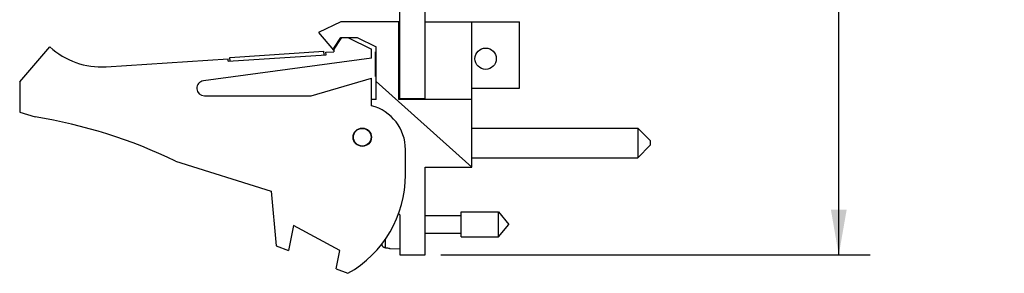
# Model space of a CAD drawing. Header units: inches. Extents: x 0.2 to 16.8, y 0.1 to 10.8.
# Tile 2 of 10: x 6.8 to 10.7, y 2.9 to 3.9. Entities that reach past the tile are written whole.
import ezdxf

# ---------------------------------------------------------------- set-up
doc = ezdxf.new("R2010")
doc.units = ezdxf.units.IN
doc.header["$LTSCALE"] = 0.935
doc.header["$MEASUREMENT"] = 0
doc.layers.get('0').update_dxf_attribs({"linetype": 'CONTINUOUS'})
doc.layers.add('DIMENSIONS', color=7, linetype='CONTINUOUS')
doc.styles.get("Standard").update_dxf_attribs({"font": 'txt', "width": 0.8})
doc.dimstyles.new('DIMSTYLE_2', dxfattribs={"dimtxt": 0.125, "dimasz": 0.18, "dimexe": 0.18, "dimexo": 0.0625, "dimgap": 0.09, "dimtad": 0, "dimtih": 1, "dimtoh": 1, "dimdec": 3, "dimzin": 4, "dimdsep": 46, "dimtxsty": 'STANDARD', "dimblk": '_FILLED', "dimblk1": '_FILLED', "dimblk2": '_FILLED', "dimcen": 0.09, "dimadec": 0, "dimazin": 0, "dimtp": 0.001, "dimtm": 0.001, "dimtfac": 1, "dimtdec": 3, "dimtofl": 0, "dimtmove": 0, "dimatfit": 3, "dimldrblk": '_FILLED', "dimfxl": 1, "dimtolj": 1, "dimtzin": 4, "dimarcsym": 0})

# ---------------------------------------------------------------- blocks, each defined once
blk = doc.blocks.new('_FILLED')
at = {"color": 0, "linetype": 'BYBLOCK'}
blk.add_solid([(0, 0), (-1, 0.174), (-1, -0.174)], dxfattribs=at)
blk = doc.blocks.new('*D9')
at = {"layer": 'DIMENSIONS', "color": 2, "linetype": 'CONTINUOUS'}
for p, q in [((8.5022, 8.044), (10.2107, 8.044)), ((10.0857, 8.044), (10.0857, 5.8843)), ((10.0857, 2.9791), (10.0857, 5.6343)), ((8.5022, 2.9791), (10.2107, 2.9791))]:
    blk.add_line(p, q, dxfattribs=at)
at = {"layer": 'DIMENSIONS', "color": 2, "linetype": 'CONTINUOUS', "xscale": 0.18, "yscale": 0.18, "zscale": 0.18}
for p, rotation in [((10.0857, 8.044), 90), ((10.0857, 2.9791), 270)]:
    blk.add_blockref('_FILLED', p, dxfattribs=dict(at, rotation=rotation))
at = {"layer": 'DIMENSIONS', "color": 2, "linetype": 'CONTINUOUS', "width": 0.8}
for s, p in [('5.065', (9.3732, 5.6968)), ('[', (9.9982, 5.6968)), ('128.65', (10.0982, 5.6968)), (']', (10.6982, 5.6968))]:
    blk.add_text(s, height=0.125, dxfattribs=at).set_placement(p)

msp = doc.modelspace()

# ---------------------------------------------------------------- linework, layer by layer
at = {"color": 7, "linetype": 'CONTINUOUS'}
for p, q in [((8.3397, 3.601), (8.3397, 8.044)), ((8.4397, 3.5981), (8.4397, 8.044)), ((8.1047, 3.9081), (8.0157, 3.8651)), ((8.3347, 3.9081), (8.1047, 3.9081)), ((8.3347, 3.5981), (8.3347, 3.9081)), ((8.4397, 3.9081), (8.8157, 3.9081)), ((8.6257, 3.3291), (8.6257, 3.9081)), ((8.8157, 3.6431), (8.8157, 3.9081)), ((8.0157, 3.8651), (8.0757, 3.7951)), ((8.0757, 3.7951), (8.1089, 3.8451)), ((8.0767, 3.8027), (8.1049, 3.8451)), ((8.1049, 3.8451), (8.1689, 3.8451)), ((8.1327, 3.8451), (8.2267, 3.7981)), ((8.1689, 3.8451), (8.2447, 3.8081)), ((6.8267, 3.6681), (6.9467, 3.8081)), ((8.0767, 3.8027), (8.0767, 3.7881)), ((8.2447, 3.5981), (8.2447, 3.8081)), ((8.2267, 3.7631), (7.5577, 3.6729)), ((7.6563, 3.7506), (8.0455, 3.7761)), ((7.6628, 3.766), (8.037, 3.7906)), ((7.6638, 3.7511), (7.6628, 3.766)), ((8.038, 3.7756), (8.037, 3.7906)), ((8.0448, 3.7861), (8.0767, 3.7881)), ((8.0455, 3.7761), (8.0448, 3.7861)), ((8.2267, 3.7631), (8.2267, 3.7981)), ((8.2447, 3.7881), (8.2429, 3.7881)), ((8.2429, 3.6896), (8.2429, 3.7881)), ((8.3397, 3.7881), (8.3347, 3.7881)), ((7.1703, 3.7288), (7.6556, 3.7606)), ((7.6563, 3.7506), (7.6556, 3.7606)), ((7.9867, 3.6131), (8.2267, 3.6831)), ((8.2267, 3.5731), (8.2267, 3.6831)), ((8.2447, 3.6896), (8.2429, 3.6896)), ((8.3397, 3.6896), (8.3347, 3.6896)), ((6.8267, 3.6681), (6.8267, 3.5481)), ((8.6257, 3.3291), (8.2447, 3.6698)), ((7.5617, 3.6131), (7.9867, 3.6131)), ((8.6257, 3.6431), (8.8157, 3.6431)), ((8.2447, 3.5981), (8.2267, 3.5981)), ((8.6257, 3.5981), (8.3347, 3.5981)), ((8.4397, 3.601), (8.3397, 3.601)), ((6.8267, 3.5481), (6.8887, 3.5286)), ((8.6257, 3.4844), (9.2857, 3.4844)), ((9.2857, 3.4844), (9.3357, 3.4344)), ((9.2857, 3.4844), (9.2857, 3.3664)), ((9.2857, 3.3664), (9.3357, 3.4164)), ((9.3357, 3.4344), (9.3357, 3.4164)), ((8.3617, 3.2981), (8.3617, 3.3989)), ((7.4467, 3.3529), (7.8267, 3.2331)), ((8.6257, 3.3664), (9.2857, 3.3664)), ((8.4397, 3.3291), (8.6257, 3.3291)), ((8.4397, 2.9791), (8.4397, 3.3291)), ((7.8267, 3.2331), (7.8467, 3.0161)), ((8.3335, 3.1444), (8.3397, 3.1391)), ((8.3397, 3.1391), (8.3397, 2.9791)), ((8.4397, 3.1362), (8.5834, 3.1362)), ((8.5834, 3.1504), (8.7315, 3.1504)), ((8.5834, 3.0519), (8.5834, 3.1504)), ((8.7315, 3.1504), (8.7728, 3.1011)), ((8.7315, 3.0519), (8.7315, 3.1504)), ((7.9167, 3.0969), (7.8967, 2.9969)), ((8.1007, 2.9969), (7.9167, 3.0969)), ((8.7315, 3.0519), (8.7728, 3.1011)), ((8.4397, 3.0661), (8.5834, 3.0661)), ((8.2683, 3.0191), (8.2683, 3.0255)), ((8.2826, 3.0074), (8.2826, 3.0434)), ((8.5834, 3.0519), (8.7315, 3.0519)), ((7.8467, 3.0161), (7.8967, 2.9969)), ((8.0861, 2.9241), (8.1007, 2.9969)), ((8.2984, 3.0065), (8.2984, 3.0055)), ((8.2984, 3.0055), (8.3397, 3.0031)), ((8.3397, 2.9791), (8.4397, 2.9791)), ((8.0861, 2.9241), (8.1327, 2.9061))]:
    msp.add_line(p, q, dxfattribs=at)
for centre, radius in [((8.6807, 3.7605), 0.0425), ((8.1897, 3.4481), 0.0365), ((8.1897, 3.4481), 0.035)]:
    msp.add_circle(centre, radius, dxfattribs=at)
for centre, radius, start, end in [((7.1507, 4.0281), 0.3, 227.1666, 273.7467), ((7.5617, 3.6431), 0.03, 97.6845, 270), ((8.1817, 3.3989), 0.18, 0, 75.5225), ((6.5654, 1.5286), 2.026, 64.2145, 80.8167), ((7.9117, 3.2981), 0.45, 299.4136, 360)]:
    msp.add_arc(centre, radius, start, end, dxfattribs=at)
for points in [[(8.2691, 3.0168), (8.2688, 3.0175), (8.2685, 3.0183), (8.2683, 3.0191)], [(8.2826, 3.0074), (8.2818, 3.0075), (8.281, 3.0076), (8.2801, 3.0078)], [(8.2826, 3.0074), (8.2852, 3.0073), (8.2879, 3.0071), (8.2905, 3.007)], [(8.2905, 3.007), (8.2931, 3.0068), (8.2958, 3.0066), (8.2984, 3.0065)]]:
    msp.add_open_spline(points, degree=3, dxfattribs=at)
msp.add_open_spline([(8.2801, 3.0078), (8.2793, 3.0079), (8.2778, 3.0084), (8.2756, 3.0095), (8.2735, 3.0109), (8.2717, 3.0126), (8.2703, 3.0146), (8.2695, 3.016), (8.2691, 3.0168)], degree=3, knots=[0, 0, 0, 0, 0.166738, 0.333466, 0.500166, 0.666798, 0.833406, 1, 1, 1, 1], dxfattribs=at)

# ---------------------------------------------------------------- dimensions: what is measured, and where the dimension line sits
at = {"layer": 'DIMENSIONS', "color": 2, "linetype": 'CONTINUOUS'}
dim = msp.add_linear_dim(base=(10.0857, 2.9791), p1=(8.5022, 8.044), p2=(8.5022, 2.9791), angle=270, dimstyle='DIMSTYLE_2', dxfattribs=at)
dim.commit()
dim.dimension.update_dxf_attribs({"geometry": '*D9', "text_midpoint": (10.0857, 5.7593), "dimtype": 160})

doc.saveas('drawing.dxf')
